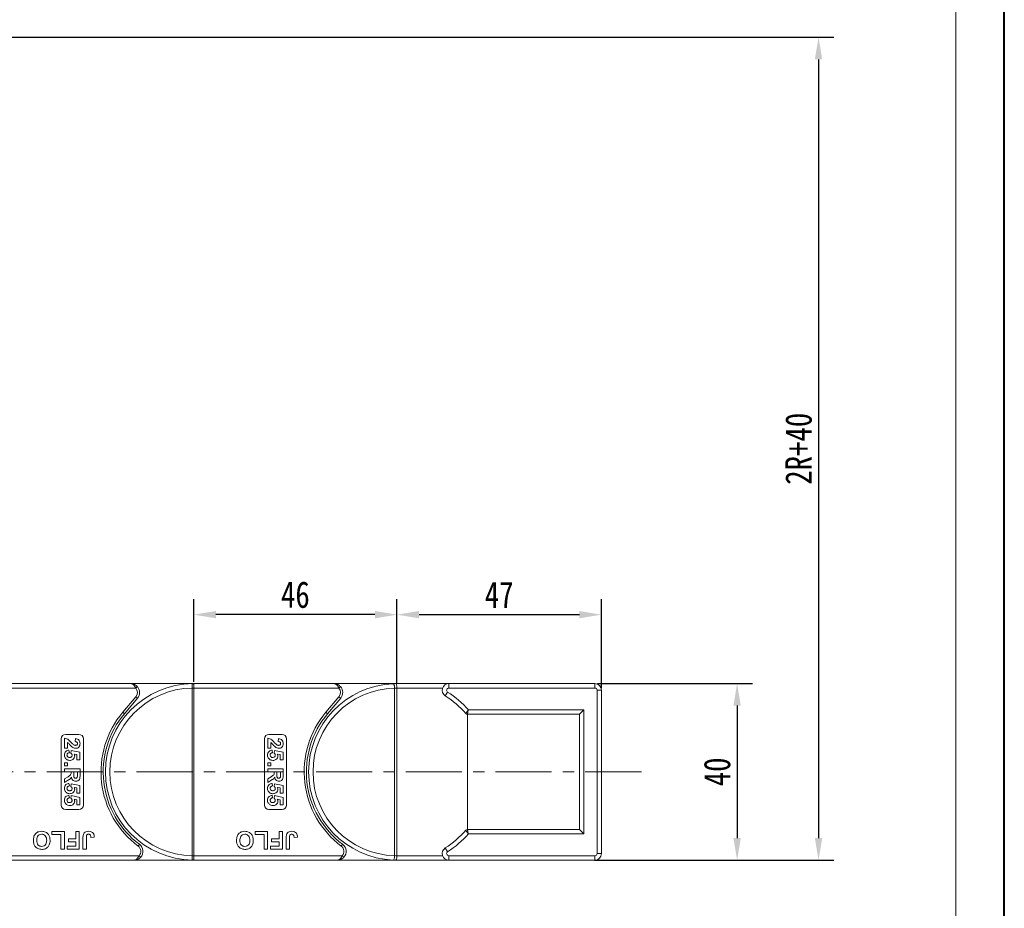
# Model space of a CAD drawing. Header units: millimetres. Extents: x 2471 to 3393, y -390 to 262.
# Tile 43 of 49: x 3170 to 3393, y -137 to 64. Entities that reach past the tile are written whole.
import ezdxf

# ---------------------------------------------------------------- set-up
doc = ezdxf.new("R2010")
doc.units = ezdxf.units.MM
doc.linetypes.add('CENTERX2', pattern=[20.32, 12.7, -2.54, 2.54, -2.54])
doc.styles.get("Standard").update_dxf_attribs({"font": '仿宋_GB2312.ttf', "width": 0.8})
doc.dimstyles.new('副本 ISO-25.1', dxfattribs={"dimtxt": 6, "dimasz": 5, "dimexe": 3.5, "dimexo": 0.625, "dimgap": 1.5, "dimtad": 1, "dimdsep": 46, "dimtxsty": 'Standard', "dimcen": 2.5, "dimadec": 0, "dimazin": 0, "dimtfac": 1, "dimtmove": 0, "dimatfit": 3, "dimfxl": 0, "dimarcsym": 0})

# ---------------------------------------------------------------- blocks, each defined once
blk = doc.blocks.new('*D651')
at = {"color": 0, "lineweight": -2}
for p, q in [((2985.97, 60.36), (3354.76, 60.36)), ((3351.26, 55.36), (3351.26, -121.02)), ((3300.55, -126.02), (3354.76, -126.02))]:
    blk.add_line(p, q, dxfattribs=at)
at = {"color": 0, "lineweight": 9}
for points in [[(3350.42, 55.36), (3352.09, 55.36), (3351.26, 60.36)], [(3350.42, -121.02), (3352.09, -121.02), (3351.26, -126.02)]]:
    blk.add_solid(points, dxfattribs=at)
at = {"layer": 'Defpoints', "color": 0, "lineweight": 9}
for p in [(2985.35, 60.36), (3299.92, -126.02), (3351.26, -126.02)]:
    blk.add_point(p, dxfattribs=at)
at = {"color": 0, "lineweight": 9, "insert": (3346.76, -32.83), "char_height": 6, "attachment_point": 5, "rotation": 90}
blk.add_mtext('2R+40', dxfattribs=at)
blk = doc.blocks.new('*D642')
at = {"color": 0, "lineweight": -2}
for p, q in [((3255.81, -85.95), (3255.81, -66.91)), ((3302.11, -87.08), (3302.11, -66.91)), ((3260.81, -70.41), (3297.11, -70.41))]:
    blk.add_line(p, q, dxfattribs=at)
at = {"color": 0, "lineweight": 9}
for points in [[(3260.81, -69.58), (3260.81, -71.24), (3255.81, -70.41)], [(3297.11, -69.58), (3297.11, -71.24), (3302.11, -70.41)]]:
    blk.add_solid(points, dxfattribs=at)
at = {"layer": 'Defpoints', "color": 0, "lineweight": 9}
for p in [(3302.11, -70.41), (3255.81, -86.58), (3302.11, -87.71)]:
    blk.add_point(p, dxfattribs=at)
at = {"color": 0, "lineweight": 9, "insert": (3278.96, -65.91), "char_height": 6, "attachment_point": 5}
blk.add_mtext('47', dxfattribs=at)
blk = doc.blocks.new('*D643')
at = {"color": 0, "lineweight": -2}
for p, q in [((3209.81, -85.6), (3209.81, -66.91)), ((3255.81, -85.33), (3255.81, -66.91)), ((3250.81, -70.41), (3214.81, -70.41))]:
    blk.add_line(p, q, dxfattribs=at)
at = {"color": 0, "lineweight": 9}
for points in [[(3214.81, -69.58), (3214.81, -71.24), (3209.81, -70.41)], [(3250.81, -69.58), (3250.81, -71.24), (3255.81, -70.41)]]:
    blk.add_solid(points, dxfattribs=at)
at = {"layer": 'Defpoints', "color": 0, "lineweight": 9}
for p in [(3209.81, -70.41), (3209.81, -86.23), (3255.81, -85.95)]:
    blk.add_point(p, dxfattribs=at)
at = {"color": 0, "lineweight": 9, "insert": (3232.81, -65.91), "char_height": 6, "attachment_point": 5}
blk.add_mtext('46', dxfattribs=at)
blk = doc.blocks.new('*D644')
at = {"color": 0, "lineweight": -2}
for p, q in [((3301.23, -86.02), (3336.32, -86.02)), ((3332.82, -91.02), (3332.82, -121.02)), ((3301.23, -126.02), (3336.32, -126.02))]:
    blk.add_line(p, q, dxfattribs=at)
at = {"color": 0, "lineweight": 9}
for points in [[(3331.99, -91.02), (3333.66, -91.02), (3332.82, -86.02)], [(3331.99, -121.02), (3333.66, -121.02), (3332.82, -126.02)]]:
    blk.add_solid(points, dxfattribs=at)
at = {"layer": 'Defpoints', "color": 0, "lineweight": 9}
for p in [(3300.61, -86.02), (3300.61, -126.02), (3332.82, -126.02)]:
    blk.add_point(p, dxfattribs=at)
at = {"color": 0, "lineweight": 9, "insert": (3328.32, -106.02), "char_height": 6, "attachment_point": 5, "rotation": 90}
blk.add_mtext('40', dxfattribs=at)

msp = doc.modelspace()

# ---------------------------------------------------------------- linework, layer by layer
at = {"color": 7, "lineweight": 40}
msp.add_line((3393.32, -389.69), (3393.32, 262.465), dxfattribs=at)
at = {"color": 7, "lineweight": 13}
msp.add_line((3382.341, -378.711), (3382.341, 251.486), dxfattribs=at)
at = {"color": 7, "linetype": 'Continuous', "lineweight": 15}
for p, q in [((3195.538, -86.023), (3163.806, -86.023)), ((3195.538, -86.023), (3209.806, -86.023)), ((3196.656, -87.023), (3197.029, -86.69)), ((3209.806, -86.143), (3209.806, -86.023)), ((3241.538, -86.023), (3209.806, -86.023)), ((3209.806, -87.023), (3209.806, -86.143)), ((3241.538, -86.023), (3255.806, -86.023)), ((3242.656, -87.023), (3243.029, -86.69)), ((3255.806, -86.023), (3267.559, -86.023)), ((3267.559, -86.023), (3267.559, -87.023)), ((3267.559, -86.023), (3300.608, -86.023)), ((3300.608, -86.023), (3300.608, -87.023)), ((3163.806, -87.023), (3196.656, -87.023)), ((3196.687, -88.987), (3193.719, -92.524)), ((3196.687, -88.987), (3197.07, -89.308)), ((3209.456, -87.021), (3209.456, -87.026)), ((3209.806, -87.026), (3209.456, -87.026)), ((3209.456, -87.026), (3209.456, -125.02)), ((3209.806, -87.026), (3209.806, -87.023)), ((3209.806, -87.023), (3242.656, -87.023)), ((3209.806, -125.02), (3209.806, -87.026)), ((3242.687, -88.987), (3239.719, -92.524)), ((3242.687, -88.987), (3243.07, -89.308)), ((3255.286, -87.05), (3255.286, -87.03)), ((3255.286, -124.996), (3255.286, -87.05)), ((3255.806, -87.023), (3255.806, -87.029)), ((3266.144, -87.023), (3255.806, -87.023)), ((3255.806, -125.016), (3255.806, -87.029)), ((3267.29, -87.945), (3266.754, -88.789)), ((3300.608, -87.023), (3267.559, -87.023)), ((3301.108, -124.523), (3301.108, -87.523)), ((3302.108, -87.523), (3301.108, -87.523)), ((3302.108, -87.523), (3302.108, -124.523)), ((3194.102, -92.846), (3197.07, -89.308)), ((3240.102, -92.846), (3243.07, -89.308)), ((3194.102, -92.846), (3193.719, -92.524)), ((3240.102, -92.846), (3239.719, -92.524)), ((3297.138, -92.981), (3271.748, -92.981)), ((3271.79, -92.981), (3271.79, -119.065)), ((3271.978, -91.981), (3298.138, -91.981)), ((3298.138, -91.981), (3297.138, -92.981)), ((3297.138, -119.065), (3297.138, -92.981)), ((3298.138, -91.981), (3298.138, -120.065)), ((3180.806, -97.523), (3183.806, -97.523)), ((3226.806, -97.523), (3229.806, -97.523)), ((3179.806, -113.523), (3179.806, -98.523)), ((3180.556, -100.683), (3180.556, -98.395)), ((3181.229, -99.383), (3181.229, -100.683)), ((3182.934, -99.158), (3183, -98.484)), ((3184.806, -98.523), (3184.806, -113.523)), ((3225.806, -113.523), (3225.806, -98.523)), ((3226.556, -100.683), (3226.556, -98.395)), ((3227.229, -99.383), (3227.229, -100.683)), ((3228.934, -99.158), (3229, -98.484)), ((3230.806, -98.523), (3230.806, -113.523)), ((3181.229, -100.683), (3180.556, -100.683)), ((3181.557, -101.087), (3181.633, -101.67)), ((3181.992, -101.764), (3182.074, -101.177)), ((3182.074, -101.177), (3184.011, -101.581)), ((3183.338, -102.12), (3182.713, -101.983)), ((3183.338, -103.286), (3183.338, -102.12)), ((3184.011, -101.581), (3184.011, -103.286)), ((3227.229, -100.683), (3226.556, -100.683)), ((3227.557, -101.087), (3227.633, -101.67)), ((3227.992, -101.764), (3228.074, -101.177)), ((3228.074, -101.177), (3230.011, -101.581)), ((3229.338, -102.12), (3228.713, -101.983)), ((3229.338, -103.286), (3229.338, -102.12)), ((3230.011, -101.581), (3230.011, -103.286)), ((3180.556, -103.959), (3181.229, -103.959)), ((3180.556, -104.632), (3180.556, -103.959)), ((3181.229, -104.632), (3180.556, -104.632)), ((3181.229, -103.959), (3181.229, -104.632)), ((3184.011, -103.286), (3183.338, -103.286)), ((3226.556, -103.959), (3227.229, -103.959)), ((3226.556, -104.632), (3226.556, -103.959)), ((3227.229, -104.632), (3226.556, -104.632)), ((3227.229, -103.959), (3227.229, -104.632)), ((3230.011, -103.286), (3229.338, -103.286)), ((3180.556, -105.305), (3184.056, -105.305)), ((3180.556, -105.978), (3180.556, -105.305)), ((3182.037, -105.978), (3180.556, -105.978)), ((3182.037, -106.129), (3182.037, -105.978)), ((3183.472, -105.978), (3182.62, -105.978)), ((3182.62, -105.978), (3182.62, -106.52)), ((3183.472, -106.55), (3183.472, -105.978)), ((3184.056, -105.305), (3184.056, -106.774)), ((3226.556, -105.305), (3230.056, -105.305)), ((3226.556, -105.978), (3226.556, -105.305)), ((3228.037, -105.978), (3226.556, -105.978)), ((3228.037, -106.129), (3228.037, -105.978)), ((3229.472, -105.978), (3228.62, -105.978)), ((3228.62, -105.978), (3228.62, -106.52)), ((3229.472, -106.55), (3229.472, -105.978)), ((3230.056, -105.305), (3230.056, -106.774)), ((3180.556, -107.614), (3181.35, -107.117)), ((3180.556, -108.401), (3180.556, -107.614)), ((3181.248, -107.977), (3180.556, -108.401)), ((3181.557, -108.625), (3181.633, -109.209)), ((3181.992, -109.303), (3182.074, -108.715)), ((3182.074, -108.715), (3184.011, -109.119)), ((3184.011, -109.119), (3184.011, -110.824)), ((3226.556, -107.614), (3227.35, -107.117)), ((3226.556, -108.401), (3226.556, -107.614)), ((3227.248, -107.977), (3226.556, -108.401)), ((3227.557, -108.625), (3227.633, -109.209)), ((3227.992, -109.303), (3228.074, -108.715)), ((3228.074, -108.715), (3230.011, -109.119)), ((3230.011, -109.119), (3230.011, -110.824)), ((3181.557, -111.318), (3181.633, -111.901)), ((3181.992, -111.995), (3182.074, -111.408)), ((3182.074, -111.408), (3184.011, -111.811)), ((3183.338, -109.659), (3182.713, -109.522)), ((3183.338, -110.824), (3183.338, -109.659)), ((3184.011, -110.824), (3183.338, -110.824)), ((3227.557, -111.318), (3227.633, -111.901)), ((3227.992, -111.995), (3228.074, -111.408)), ((3228.074, -111.408), (3230.011, -111.811)), ((3229.338, -109.659), (3228.713, -109.522)), ((3229.338, -110.824), (3229.338, -109.659)), ((3230.011, -110.824), (3229.338, -110.824)), ((3183.338, -112.351), (3182.713, -112.214)), ((3183.338, -113.516), (3183.338, -112.351)), ((3184.011, -113.516), (3183.338, -113.516)), ((3184.011, -111.811), (3184.011, -113.516)), ((3229.338, -112.351), (3228.713, -112.214)), ((3229.338, -113.516), (3229.338, -112.351)), ((3230.011, -113.516), (3229.338, -113.516)), ((3230.011, -111.811), (3230.011, -113.516)), ((3183.806, -114.523), (3180.806, -114.523)), ((3229.806, -114.523), (3226.806, -114.523)), ((3177.69, -120.19), (3177.69, -119.523)), ((3177.69, -119.523), (3180.511, -119.523)), ((3179.742, -120.19), (3177.69, -120.19)), ((3179.742, -123.523), (3179.742, -120.19)), ((3180.511, -119.523), (3180.511, -123.523)), ((3183.126, -121.215), (3183.126, -119.523)), ((3183.126, -119.523), (3183.896, -119.523)), ((3183.896, -119.523), (3183.896, -123.523)), ((3223.69, -120.19), (3223.69, -119.523)), ((3223.69, -119.523), (3226.511, -119.523)), ((3225.742, -120.19), (3223.69, -120.19)), ((3225.742, -123.523), (3225.742, -120.19)), ((3226.511, -119.523), (3226.511, -123.523)), ((3229.126, -121.215), (3229.126, -119.523)), ((3229.126, -119.523), (3229.896, -119.523)), ((3229.896, -119.523), (3229.896, -123.523)), ((3271.748, -119.065), (3297.138, -119.065)), ((3298.138, -120.065), (3271.978, -120.065)), ((3298.138, -120.065), (3297.138, -119.065)), ((3181.434, -121.882), (3181.434, -121.215)), ((3181.434, -121.215), (3183.126, -121.215)), ((3183.126, -121.882), (3181.434, -121.882)), ((3183.126, -122.856), (3183.126, -121.882)), ((3184.716, -123.523), (3184.716, -121.001)), ((3185.485, -120.934), (3185.485, -123.523)), ((3187.28, -120.805), (3186.511, -120.856)), ((3197.506, -122.423), (3197.206, -122.823)), ((3227.434, -121.882), (3227.434, -121.215)), ((3227.434, -121.215), (3229.126, -121.215)), ((3229.126, -121.882), (3227.434, -121.882)), ((3229.126, -122.856), (3229.126, -121.882)), ((3230.716, -123.523), (3230.716, -121.001)), ((3231.485, -120.934), (3231.485, -123.523)), ((3233.28, -120.805), (3232.511, -120.856)), ((3243.506, -122.423), (3243.206, -122.823)), ((3180.511, -123.523), (3179.742, -123.523)), ((3181.178, -123.523), (3181.178, -122.856)), ((3181.178, -122.856), (3183.126, -122.856)), ((3183.896, -123.523), (3181.178, -123.523)), ((3185.485, -123.523), (3184.716, -123.523)), ((3226.511, -123.523), (3225.742, -123.523)), ((3227.178, -123.523), (3227.178, -122.856)), ((3227.178, -122.856), (3229.126, -122.856)), ((3229.896, -123.523), (3227.178, -123.523)), ((3231.485, -123.523), (3230.716, -123.523)), ((3266.754, -123.257), (3267.29, -124.101)), ((3302.108, -124.523), (3301.108, -124.523)), ((3197.424, -125.023), (3163.806, -125.023)), ((3163.806, -126.023), (3196.306, -126.023)), ((3209.806, -126.023), (3196.306, -126.023)), ((3197.797, -125.356), (3197.424, -125.023)), ((3209.456, -125.02), (3209.456, -125.025)), ((3209.806, -125.02), (3209.456, -125.02)), ((3209.806, -125.023), (3209.806, -125.02)), ((3209.806, -125.023), (3209.806, -125.903)), ((3243.424, -125.023), (3209.806, -125.023)), ((3209.806, -125.903), (3209.806, -126.023)), ((3209.806, -126.023), (3242.306, -126.023)), ((3255.806, -126.023), (3242.306, -126.023)), ((3243.797, -125.356), (3243.424, -125.023)), ((3255.286, -125.016), (3255.286, -124.996)), ((3255.806, -125.016), (3255.806, -125.023)), ((3255.806, -125.023), (3266.144, -125.023)), ((3267.559, -126.023), (3255.806, -126.023)), ((3267.559, -125.023), (3267.559, -126.023)), ((3267.559, -125.023), (3300.608, -125.023)), ((3300.608, -126.023), (3267.559, -126.023)), ((3300.608, -125.023), (3300.608, -126.023))]:
    msp.add_line(p, q, dxfattribs=at)
at = {"color": 1, "linetype": 'CENTERX2', "lineweight": 13}
msp.add_line((2892.057, -106.023), (3312.904, -106.023), dxfattribs=at)
at = {"color": 7, "linetype": 'Continuous', "lineweight": 15}
for centre, radius, start, end in [((3209.806, -106.023), 20, 90.67353, 269.32647), ((3195.538, -88.023), 2, 320, 41.81031), ((3209.569, -86.319), 0.295, 36.74973, 89.7268), ((3255.806, -106.023), 20, 92.37563, 267.62437), ((3241.538, -88.023), 2, 320, 41.81031), ((3255.806, -106.023), 20, 91.36303, 92.37563), ((3267.559, -87.523), 1.5, 90, 237.57292), ((3300.608, -87.523), 1.5, 0, 90), ((3209.806, -106.023), 19, 91.05551, 268.94449), ((3195.538, -88.023), 1.5, 320, 41.81031), ((3209.543, -104.673), 17.652, 89.14787, 90.28404), ((3255.806, -106.023), 19, 91.56837, 268.43163), ((3241.538, -88.023), 1.5, 320, 41.81031), ((3256.306, -106.023), 19, 91.50796, 93.0762), ((3255.806, -106.023), 20.417, 40.34501, 57.57292), ((3267.559, -87.523), 0.5, 90, 237.57292), ((3255.806, -106.023), 21.417, 40.96672, 57.57292), ((3300.608, -87.523), 0.5, 0, 90), ((3209.806, -106.023), 21, 140, 233.1301), ((3209.806, -106.023), 20.5, 140, 233.1301), ((3255.806, -106.023), 21, 140, 233.1301), ((3255.806, -106.023), 20.5, 140, 233.1301), ((3271.748, -92.481), 0.5, 220.34501, 270), ((3180.806, -98.523), 1, 90, 180), ((3183.806, -98.523), 1, 0, 90), ((3226.806, -98.523), 1, 90, 180), ((3229.806, -98.523), 1, 0, 90), ((3180.806, -113.523), 1, 180, 270), ((3183.806, -113.523), 1, 270, 0), ((3226.806, -113.523), 1, 180, 270), ((3229.806, -113.523), 1, 270, 0), ((3255.806, -106.023), 20.417, 302.42708, 319.65499), ((3255.806, -106.023), 21.417, 302.42708, 319.03328), ((3271.748, -119.565), 0.5, 90, 139.65499), ((3196.306, -124.023), 2, 318.18969, 53.1301), ((3242.306, -124.023), 2, 318.18969, 53.1301), ((3196.306, -124.023), 1.5, 318.18969, 53.1301), ((3242.306, -124.023), 1.5, 318.18969, 53.1301), ((3267.559, -124.523), 1.5, 122.42708, 270), ((3267.559, -124.523), 0.5, 122.42708, 270), ((3300.608, -124.523), 0.5, 270, 0), ((3300.608, -124.523), 1.5, 270, 0), ((3209.544, -107.401), 17.624, 269.71473, 270.8527), ((3209.569, -125.726), 0.295, 270.2732, 323.25027), ((3255.806, -106.023), 20, 267.62437, 268.63697), ((3256.306, -106.023), 19, 266.9238, 268.49204)]:
    msp.add_arc(centre, radius, start, end, dxfattribs=at)
for points, knots in [([(3196.656, -87.023), (3196.628, -86.964), (3196.572, -86.844), (3196.466, -86.66), (3196.338, -86.477), (3196.221, -86.349), (3196.064, -86.206), (3195.91, -86.106), (3195.744, -86.049), (3195.665, -86.033), (3195.619, -86.027), (3195.593, -86.025), (3195.57, -86.024), (3195.556, -86.023), (3195.548, -86.023), (3195.542, -86.023), (3195.54, -86.023), (3195.538, -86.023)], [0, 0, 0, 0, 0.10102949, 0.20494614, 0.33716829, 0.47429709, 0.5161999, 0.74365074, 0.85308987, 0.91424801, 0.93216977, 0.96013693, 0.97654495, 0.98619361, 0.99469798, 0.99593178, 1, 1, 1, 1]), ([(3195.538, -86.023), (3195.541, -86.023), (3195.552, -86.023), (3195.59, -86.023), (3195.635, -86.025), (3195.893, -86.042), (3196.289, -86.138), (3196.743, -86.401), (3196.95, -86.61), (3197.029, -86.69)], [0, 0, 0, 0, 0.0050875, 0.0203691, 0.0708073, 0.0890863, 0.5003107, 0.809226, 1, 1, 1, 1]), ([(3209.571, -86.024), (3209.559, -86.026), (3209.523, -86.03), (3209.486, -86.08), (3209.461, -86.215), (3209.453, -86.445), (3209.454, -86.729), (3209.455, -86.93), (3209.456, -87.021)], [0, 0, 0, 0, 0.07361036, 0.22528134, 0.41271887, 0.61605406, 0.82678302, 1, 1, 1, 1]), ([(3209.806, -86.023), (3209.805, -86.023), (3209.736, -86.023), (3209.651, -86.023), (3209.583, -86.024), (3209.571, -86.024)], [0, 0, 0, 0, 0.0120871, 0.8246302, 1, 1, 1, 1]), ([(3242.656, -87.023), (3242.628, -86.964), (3242.572, -86.844), (3242.466, -86.66), (3242.338, -86.477), (3242.221, -86.349), (3242.064, -86.206), (3241.91, -86.106), (3241.744, -86.049), (3241.665, -86.033), (3241.619, -86.027), (3241.593, -86.025), (3241.57, -86.024), (3241.556, -86.023), (3241.548, -86.023), (3241.542, -86.023), (3241.54, -86.023), (3241.538, -86.023)], [0, 0, 0, 0, 0.10102949, 0.20494614, 0.33716829, 0.47429709, 0.5161999, 0.74365074, 0.85308987, 0.91424801, 0.93216977, 0.96013693, 0.97654495, 0.98619361, 0.99469798, 0.99593178, 1, 1, 1, 1]), ([(3241.538, -86.023), (3241.541, -86.023), (3241.552, -86.023), (3241.59, -86.023), (3241.635, -86.025), (3241.893, -86.042), (3242.289, -86.138), (3242.743, -86.401), (3242.95, -86.61), (3243.029, -86.69)], [0, 0, 0, 0, 0.0050875, 0.0203691, 0.0708073, 0.0890863, 0.5003107, 0.809226, 1, 1, 1, 1]), ([(3254.977, -86.04), (3254.978, -86.04), (3255, -86.039), (3255.054, -86.063), (3255.134, -86.184), (3255.208, -86.41), (3255.264, -86.701), (3255.278, -86.92), (3255.286, -87.03)], [0, 0, 0, 0, 0.00577993, 0.16377641, 0.37932458, 0.58836393, 0.79412218, 1, 1, 1, 1]), ([(3255.33, -86.029), (3255.479, -86.026), (3255.638, -86.023), (3255.797, -86.023), (3255.806, -86.023)], [0, 0, 0, 0, 0.9419804, 1, 1, 1, 1]), ([(3255.33, -86.029), (3255.361, -86.028), (3255.407, -86.027), (3255.465, -86.027), (3255.501, -86.028), (3255.531, -86.032), (3255.557, -86.039), (3255.612, -86.072), (3255.675, -86.173), (3255.745, -86.401), (3255.793, -86.694), (3255.801, -86.913), (3255.806, -87.023)], [0, 0, 0, 0, 0.0557326, 0.0841244, 0.1031533, 0.1220489, 0.1581087, 0.2060796, 0.4109421, 0.609388, 0.8046359, 1, 1, 1, 1]), ([(3271.367, -92.805), (3271.371, -92.8), (3271.379, -92.789), (3271.448, -92.697), (3271.572, -92.531), (3271.75, -92.291), (3271.901, -92.086), (3271.977, -91.983), (3271.978, -91.981)], [0, 0, 0, 0, 0.15281114, 0.34924266, 0.5197855, 0.75886407, 0.99567715, 1, 1, 1, 1]), ([(3271.978, -91.981), (3271.977, -91.983), (3271.949, -92.108), (3271.892, -92.357), (3271.825, -92.647), (3271.779, -92.85), (3271.753, -92.962), (3271.75, -92.975), (3271.748, -92.981)], [0, 0, 0, 0, 0.0043217, 0.2411236, 0.4802477, 0.6508111, 0.8472255, 1, 1, 1, 1]), ([(3180.556, -98.395), (3180.722, -98.428), (3181.055, -98.494), (3181.559, -98.842), (3181.86, -99.152), (3182.044, -99.341)], [0, 0, 0, 0, 0.2795508, 0.5593318, 1, 1, 1, 1]), ([(3182.226, -100.344), (3182.11, -100.237), (3181.92, -100.061), (3181.68, -99.792), (3181.478, -99.561), (3181.312, -99.442), (3181.229, -99.383)], [0, 0, 0, 0, 0.33998493, 0.56018587, 0.78037992, 1, 1, 1, 1]), ([(3182.044, -99.341), (3182.144, -99.447), (3182.322, -99.636), (3182.521, -99.803), (3182.609, -99.877)], [0, 0, 0, 0, 0.5602349, 1, 1, 1, 1]), ([(3182.609, -99.877), (3182.679, -99.918), (3182.805, -99.991), (3182.95, -100.004), (3183.013, -100.01)], [0, 0, 0, 0, 0.5601166, 1, 1, 1, 1]), ([(3183.472, -99.595), (3183.469, -99.546), (3183.463, -99.448), (3183.389, -99.317), (3183.217, -99.186), (3183.051, -99.169), (3182.934, -99.158)], [0, 0, 0, 0, 0.1872361, 0.3740839, 0.5606964, 1, 1, 1, 1]), ([(3183, -98.484), (3183.161, -98.508), (3183.481, -98.556), (3183.852, -98.845), (3184.031, -99.229), (3184.047, -99.482), (3184.056, -99.609)], [0, 0, 0, 0, 0.2807519, 0.5589701, 0.7792745, 1, 1, 1, 1]), ([(3183.013, -100.01), (3183.079, -100.006), (3183.211, -99.999), (3183.374, -99.901), (3183.462, -99.75), (3183.469, -99.647), (3183.472, -99.595)], [0, 0, 0, 0, 0.2806635, 0.5594614, 0.7793655, 1, 1, 1, 1]), ([(3184.056, -99.609), (3184.046, -99.761), (3184.026, -100.063), (3183.791, -100.429), (3183.46, -100.65), (3183.222, -100.672), (3183.104, -100.683)], [0, 0, 0, 0, 0.28056822, 0.55975014, 0.7797946, 1, 1, 1, 1]), ([(3226.556, -98.395), (3226.722, -98.428), (3227.055, -98.494), (3227.559, -98.842), (3227.86, -99.152), (3228.044, -99.341)], [0, 0, 0, 0, 0.2795508, 0.5593318, 1, 1, 1, 1]), ([(3228.226, -100.344), (3228.11, -100.237), (3227.92, -100.061), (3227.68, -99.792), (3227.478, -99.561), (3227.312, -99.442), (3227.229, -99.383)], [0, 0, 0, 0, 0.33998493, 0.56018587, 0.78037992, 1, 1, 1, 1]), ([(3228.044, -99.341), (3228.144, -99.447), (3228.322, -99.636), (3228.521, -99.803), (3228.609, -99.877)], [0, 0, 0, 0, 0.5602349, 1, 1, 1, 1]), ([(3228.609, -99.877), (3228.679, -99.918), (3228.805, -99.991), (3228.95, -100.004), (3229.013, -100.01)], [0, 0, 0, 0, 0.5601166, 1, 1, 1, 1]), ([(3229.472, -99.595), (3229.469, -99.546), (3229.463, -99.448), (3229.389, -99.317), (3229.217, -99.186), (3229.051, -99.169), (3228.934, -99.158)], [0, 0, 0, 0, 0.1872361, 0.3740839, 0.5606964, 1, 1, 1, 1]), ([(3229, -98.484), (3229.161, -98.508), (3229.481, -98.556), (3229.852, -98.845), (3230.031, -99.229), (3230.047, -99.482), (3230.056, -99.609)], [0, 0, 0, 0, 0.2807519, 0.5589701, 0.7792745, 1, 1, 1, 1]), ([(3229.013, -100.01), (3229.079, -100.006), (3229.211, -99.999), (3229.374, -99.901), (3229.462, -99.75), (3229.469, -99.647), (3229.472, -99.595)], [0, 0, 0, 0, 0.2806635, 0.5594614, 0.7793655, 1, 1, 1, 1]), ([(3230.056, -99.609), (3230.046, -99.761), (3230.026, -100.063), (3229.791, -100.429), (3229.46, -100.65), (3229.222, -100.672), (3229.104, -100.683)], [0, 0, 0, 0, 0.2805682, 0.5597501, 0.7797946, 1, 1, 1, 1]), ([(3180.511, -102.233), (3180.524, -102.071), (3180.552, -101.749), (3180.828, -101.375), (3181.184, -101.157), (3181.433, -101.11), (3181.557, -101.087)], [0, 0, 0, 0, 0.27994837, 0.55903053, 0.77933073, 1, 1, 1, 1]), ([(3180.961, -103.172), (3180.814, -103.025), (3180.551, -102.762), (3180.523, -102.395), (3180.511, -102.233)], [0, 0, 0, 0, 0.5583531, 1, 1, 1, 1]), ([(3181.633, -101.67), (3181.556, -101.685), (3181.402, -101.715), (3181.227, -101.851), (3181.113, -102.021), (3181.101, -102.143), (3181.094, -102.205)], [0, 0, 0, 0, 0.2802995, 0.5599611, 0.7800424, 1, 1, 1, 1]), ([(3181.094, -102.205), (3181.104, -102.29), (3181.124, -102.461), (3181.287, -102.653), (3181.494, -102.737), (3181.628, -102.744), (3181.695, -102.747)], [0, 0, 0, 0, 0.27957274, 0.55866387, 0.77892333, 1, 1, 1, 1]), ([(3181.695, -102.747), (3181.775, -102.743), (3181.934, -102.735), (3182.134, -102.621), (3182.246, -102.442), (3182.256, -102.317), (3182.261, -102.254)], [0, 0, 0, 0, 0.2808976, 0.5594604, 0.779497, 1, 1, 1, 1]), ([(3182.844, -102.415), (3182.823, -102.574), (3182.779, -102.891), (3182.456, -103.222), (3182.084, -103.397), (3181.835, -103.413), (3181.71, -103.42)], [0, 0, 0, 0, 0.2790069, 0.5586194, 0.7790735, 1, 1, 1, 1]), ([(3182.261, -102.254), (3182.256, -102.2), (3182.246, -102.092), (3182.157, -101.916), (3182.055, -101.822), (3181.992, -101.764)], [0, 0, 0, 0, 0.2799631, 0.5600652, 1, 1, 1, 1]), ([(3183.104, -100.683), (3182.924, -100.66), (3182.602, -100.619), (3182.341, -100.428), (3182.226, -100.344)], [0, 0, 0, 0, 0.558458, 1, 1, 1, 1]), ([(3182.713, -101.983), (3182.754, -102.059), (3182.827, -102.194), (3182.839, -102.348), (3182.844, -102.415)], [0, 0, 0, 0, 0.5598879, 1, 1, 1, 1]), ([(3226.511, -102.233), (3226.524, -102.071), (3226.552, -101.749), (3226.828, -101.375), (3227.184, -101.157), (3227.433, -101.11), (3227.557, -101.087)], [0, 0, 0, 0, 0.27994837, 0.55903053, 0.77933073, 1, 1, 1, 1]), ([(3226.961, -103.172), (3226.814, -103.025), (3226.551, -102.762), (3226.523, -102.395), (3226.511, -102.233)], [0, 0, 0, 0, 0.5583531, 1, 1, 1, 1]), ([(3227.633, -101.67), (3227.556, -101.685), (3227.402, -101.715), (3227.227, -101.851), (3227.113, -102.021), (3227.101, -102.143), (3227.094, -102.205)], [0, 0, 0, 0, 0.2802995, 0.5599611, 0.7800424, 1, 1, 1, 1]), ([(3227.094, -102.205), (3227.104, -102.29), (3227.124, -102.461), (3227.287, -102.653), (3227.494, -102.737), (3227.628, -102.744), (3227.695, -102.747)], [0, 0, 0, 0, 0.27957274, 0.55866387, 0.77892333, 1, 1, 1, 1]), ([(3227.695, -102.747), (3227.775, -102.743), (3227.934, -102.735), (3228.134, -102.621), (3228.246, -102.442), (3228.256, -102.317), (3228.261, -102.254)], [0, 0, 0, 0, 0.2808976, 0.5594604, 0.779497, 1, 1, 1, 1]), ([(3228.844, -102.415), (3228.823, -102.574), (3228.779, -102.891), (3228.456, -103.222), (3228.084, -103.397), (3227.835, -103.413), (3227.71, -103.42)], [0, 0, 0, 0, 0.2790069, 0.5586194, 0.7790735, 1, 1, 1, 1]), ([(3228.261, -102.254), (3228.256, -102.2), (3228.246, -102.092), (3228.157, -101.916), (3228.055, -101.822), (3227.992, -101.764)], [0, 0, 0, 0, 0.2799631, 0.5600652, 1, 1, 1, 1]), ([(3229.104, -100.683), (3228.924, -100.66), (3228.602, -100.619), (3228.341, -100.428), (3228.226, -100.344)], [0, 0, 0, 0, 0.558458, 1, 1, 1, 1]), ([(3228.713, -101.983), (3228.754, -102.059), (3228.827, -102.194), (3228.839, -102.348), (3228.844, -102.415)], [0, 0, 0, 0, 0.5598879, 1, 1, 1, 1]), ([(3181.71, -103.42), (3181.558, -103.407), (3181.288, -103.384), (3181.061, -103.237), (3180.961, -103.172)], [0, 0, 0, 0, 0.5595341, 1, 1, 1, 1]), ([(3227.71, -103.42), (3227.558, -103.407), (3227.288, -103.384), (3227.061, -103.237), (3226.961, -103.172)], [0, 0, 0, 0, 0.5595341, 1, 1, 1, 1]), ([(3181.35, -107.117), (3181.563, -106.991), (3181.858, -106.815), (3182.04, -106.412), (3182.038, -106.224), (3182.037, -106.129)], [0, 0, 0, 0, 0.5610215, 0.7792953, 1, 1, 1, 1]), ([(3182.62, -106.52), (3182.613, -106.718), (3182.605, -106.966), (3182.682, -107.255), (3182.774, -107.374), (3182.907, -107.448), (3183.006, -107.455), (3183.055, -107.459)], [0, 0, 0, 0, 0.5009624, 0.6257853, 0.7504363, 0.8750317, 1, 1, 1, 1]), ([(3184.056, -106.774), (3184.053, -106.933), (3184.048, -107.25), (3183.964, -107.655), (3183.755, -107.902), (3183.488, -108.084), (3183.247, -108.113), (3183.086, -108.132)], [0, 0, 0, 0, 0.2511432, 0.5005272, 0.6257353, 0.7510496, 1, 1, 1, 1]), ([(3183.461, -107.085), (3183.466, -106.985), (3183.473, -106.807), (3183.473, -106.629), (3183.472, -106.55)], [0, 0, 0, 0, 0.5599213, 1, 1, 1, 1]), ([(3227.35, -107.117), (3227.563, -106.991), (3227.858, -106.815), (3228.04, -106.412), (3228.038, -106.224), (3228.037, -106.129)], [0, 0, 0, 0, 0.5610215, 0.7792953, 1, 1, 1, 1]), ([(3228.62, -106.52), (3228.613, -106.718), (3228.605, -106.966), (3228.682, -107.255), (3228.774, -107.374), (3228.907, -107.448), (3229.006, -107.455), (3229.055, -107.459)], [0, 0, 0, 0, 0.5009624, 0.6257853, 0.7504363, 0.8750317, 1, 1, 1, 1]), ([(3230.056, -106.774), (3230.053, -106.933), (3230.048, -107.25), (3229.964, -107.655), (3229.755, -107.902), (3229.488, -108.084), (3229.247, -108.113), (3229.086, -108.132)], [0, 0, 0, 0, 0.2511432, 0.5005272, 0.6257353, 0.7510496, 1, 1, 1, 1]), ([(3229.461, -107.085), (3229.466, -106.985), (3229.473, -106.807), (3229.473, -106.629), (3229.472, -106.55)], [0, 0, 0, 0, 0.5599213, 1, 1, 1, 1]), ([(3180.511, -109.771), (3180.524, -109.61), (3180.552, -109.288), (3180.828, -108.914), (3181.184, -108.695), (3181.433, -108.649), (3181.557, -108.625)], [0, 0, 0, 0, 0.2799484, 0.5590305, 0.7793307, 1, 1, 1, 1]), ([(3181.633, -109.209), (3181.556, -109.224), (3181.402, -109.254), (3181.227, -109.389), (3181.113, -109.559), (3181.101, -109.682), (3181.094, -109.743)], [0, 0, 0, 0, 0.2802995, 0.5599611, 0.7800424, 1, 1, 1, 1]), ([(3182.123, -107.254), (3182.048, -107.361), (3181.923, -107.537), (3181.681, -107.716), (3181.468, -107.852), (3181.322, -107.935), (3181.248, -107.977)], [0, 0, 0, 0, 0.3395791, 0.5595909, 0.7797866, 1, 1, 1, 1]), ([(3183.086, -108.132), (3182.951, -108.12), (3182.681, -108.097), (3182.362, -107.87), (3182.186, -107.566), (3182.144, -107.358), (3182.123, -107.254)], [0, 0, 0, 0, 0.2799536, 0.5589329, 0.7791735, 1, 1, 1, 1]), ([(3183.055, -107.459), (3183.112, -107.454), (3183.226, -107.445), (3183.4, -107.317), (3183.438, -107.173), (3183.461, -107.085)], [0, 0, 0, 0, 0.2811289, 0.561183, 1, 1, 1, 1]), ([(3226.511, -109.771), (3226.524, -109.61), (3226.552, -109.288), (3226.828, -108.914), (3227.184, -108.695), (3227.433, -108.649), (3227.557, -108.625)], [0, 0, 0, 0, 0.2799484, 0.5590305, 0.7793307, 1, 1, 1, 1]), ([(3227.633, -109.209), (3227.556, -109.224), (3227.402, -109.254), (3227.227, -109.389), (3227.113, -109.559), (3227.101, -109.682), (3227.094, -109.743)], [0, 0, 0, 0, 0.2802995, 0.5599611, 0.7800424, 1, 1, 1, 1]), ([(3228.123, -107.254), (3228.048, -107.361), (3227.923, -107.537), (3227.681, -107.716), (3227.468, -107.852), (3227.322, -107.935), (3227.248, -107.977)], [0, 0, 0, 0, 0.3395791, 0.5595909, 0.7797866, 1, 1, 1, 1]), ([(3229.086, -108.132), (3228.951, -108.12), (3228.681, -108.097), (3228.362, -107.87), (3228.186, -107.566), (3228.144, -107.358), (3228.123, -107.254)], [0, 0, 0, 0, 0.2799536, 0.5589329, 0.7791735, 1, 1, 1, 1]), ([(3229.055, -107.459), (3229.112, -107.454), (3229.226, -107.445), (3229.4, -107.317), (3229.438, -107.173), (3229.461, -107.085)], [0, 0, 0, 0, 0.2811289, 0.561183, 1, 1, 1, 1]), ([(3180.961, -110.711), (3180.814, -110.564), (3180.551, -110.301), (3180.523, -109.933), (3180.511, -109.771)], [0, 0, 0, 0, 0.5583531, 1, 1, 1, 1]), ([(3180.511, -112.463), (3180.524, -112.302), (3180.552, -111.98), (3180.828, -111.606), (3181.184, -111.387), (3181.433, -111.341), (3181.557, -111.318)], [0, 0, 0, 0, 0.2799484, 0.5590305, 0.7793307, 1, 1, 1, 1]), ([(3181.71, -110.959), (3181.558, -110.946), (3181.288, -110.923), (3181.061, -110.775), (3180.961, -110.711)], [0, 0, 0, 0, 0.5595341, 1, 1, 1, 1]), ([(3181.094, -109.743), (3181.104, -109.829), (3181.124, -110), (3181.287, -110.192), (3181.494, -110.276), (3181.628, -110.282), (3181.695, -110.286)], [0, 0, 0, 0, 0.2795727, 0.5586639, 0.7789233, 1, 1, 1, 1]), ([(3181.695, -110.286), (3181.775, -110.282), (3181.934, -110.274), (3182.134, -110.159), (3182.246, -109.981), (3182.256, -109.856), (3182.261, -109.793)], [0, 0, 0, 0, 0.28089762, 0.55946036, 0.77949703, 1, 1, 1, 1]), ([(3182.844, -109.953), (3182.823, -110.112), (3182.779, -110.43), (3182.456, -110.761), (3182.084, -110.936), (3181.835, -110.951), (3181.71, -110.959)], [0, 0, 0, 0, 0.2790069, 0.5586194, 0.7790735, 1, 1, 1, 1]), ([(3182.261, -109.793), (3182.256, -109.739), (3182.246, -109.631), (3182.157, -109.455), (3182.055, -109.36), (3181.992, -109.303)], [0, 0, 0, 0, 0.2799631, 0.5600652, 1, 1, 1, 1]), ([(3182.713, -109.522), (3182.754, -109.597), (3182.827, -109.733), (3182.839, -109.886), (3182.844, -109.953)], [0, 0, 0, 0, 0.5598879, 1, 1, 1, 1]), ([(3226.961, -110.711), (3226.814, -110.564), (3226.551, -110.301), (3226.523, -109.933), (3226.511, -109.771)], [0, 0, 0, 0, 0.5583531, 1, 1, 1, 1]), ([(3226.511, -112.463), (3226.524, -112.302), (3226.552, -111.98), (3226.828, -111.606), (3227.184, -111.387), (3227.433, -111.341), (3227.557, -111.318)], [0, 0, 0, 0, 0.2799484, 0.5590305, 0.7793307, 1, 1, 1, 1]), ([(3227.71, -110.959), (3227.558, -110.946), (3227.288, -110.923), (3227.061, -110.775), (3226.961, -110.711)], [0, 0, 0, 0, 0.5595341, 1, 1, 1, 1]), ([(3227.094, -109.743), (3227.104, -109.829), (3227.124, -110), (3227.287, -110.192), (3227.494, -110.276), (3227.628, -110.282), (3227.695, -110.286)], [0, 0, 0, 0, 0.2795727, 0.5586639, 0.7789233, 1, 1, 1, 1]), ([(3227.695, -110.286), (3227.775, -110.282), (3227.934, -110.274), (3228.134, -110.159), (3228.246, -109.981), (3228.256, -109.856), (3228.261, -109.793)], [0, 0, 0, 0, 0.28089762, 0.55946036, 0.77949703, 1, 1, 1, 1]), ([(3228.844, -109.953), (3228.823, -110.112), (3228.779, -110.43), (3228.456, -110.761), (3228.084, -110.936), (3227.835, -110.951), (3227.71, -110.959)], [0, 0, 0, 0, 0.2790069, 0.5586194, 0.7790735, 1, 1, 1, 1]), ([(3228.261, -109.793), (3228.256, -109.739), (3228.246, -109.631), (3228.157, -109.455), (3228.055, -109.36), (3227.992, -109.303)], [0, 0, 0, 0, 0.2799631, 0.5600652, 1, 1, 1, 1]), ([(3228.713, -109.522), (3228.754, -109.597), (3228.827, -109.733), (3228.839, -109.886), (3228.844, -109.953)], [0, 0, 0, 0, 0.5598879, 1, 1, 1, 1]), ([(3180.961, -113.403), (3180.814, -113.256), (3180.551, -112.993), (3180.523, -112.626), (3180.511, -112.463)], [0, 0, 0, 0, 0.55835314, 1, 1, 1, 1]), ([(3181.71, -113.651), (3181.558, -113.638), (3181.288, -113.615), (3181.061, -113.468), (3180.961, -113.403)], [0, 0, 0, 0, 0.5595341, 1, 1, 1, 1]), ([(3181.633, -111.901), (3181.556, -111.916), (3181.402, -111.946), (3181.227, -112.082), (3181.113, -112.252), (3181.101, -112.374), (3181.094, -112.435)], [0, 0, 0, 0, 0.2802995, 0.5599611, 0.7800424, 1, 1, 1, 1]), ([(3181.094, -112.435), (3181.104, -112.521), (3181.124, -112.692), (3181.287, -112.884), (3181.494, -112.968), (3181.628, -112.975), (3181.695, -112.978)], [0, 0, 0, 0, 0.2795727, 0.5586639, 0.7789233, 1, 1, 1, 1]), ([(3181.695, -112.978), (3181.775, -112.974), (3181.934, -112.966), (3182.134, -112.851), (3182.246, -112.673), (3182.256, -112.548), (3182.261, -112.485)], [0, 0, 0, 0, 0.2808976, 0.5594604, 0.779497, 1, 1, 1, 1]), ([(3182.844, -112.646), (3182.823, -112.804), (3182.779, -113.122), (3182.456, -113.453), (3182.084, -113.628), (3181.835, -113.643), (3181.71, -113.651)], [0, 0, 0, 0, 0.2790069, 0.5586194, 0.7790735, 1, 1, 1, 1]), ([(3182.261, -112.485), (3182.256, -112.431), (3182.246, -112.323), (3182.157, -112.147), (3182.055, -112.053), (3181.992, -111.995)], [0, 0, 0, 0, 0.2799631, 0.5600652, 1, 1, 1, 1]), ([(3182.713, -112.214), (3182.754, -112.29), (3182.827, -112.425), (3182.839, -112.578), (3182.844, -112.646)], [0, 0, 0, 0, 0.5598879, 1, 1, 1, 1]), ([(3226.961, -113.403), (3226.814, -113.256), (3226.551, -112.993), (3226.523, -112.626), (3226.511, -112.463)], [0, 0, 0, 0, 0.55835314, 1, 1, 1, 1]), ([(3227.71, -113.651), (3227.558, -113.638), (3227.288, -113.615), (3227.061, -113.468), (3226.961, -113.403)], [0, 0, 0, 0, 0.5595341, 1, 1, 1, 1]), ([(3227.633, -111.901), (3227.556, -111.916), (3227.402, -111.946), (3227.227, -112.082), (3227.113, -112.252), (3227.101, -112.374), (3227.094, -112.435)], [0, 0, 0, 0, 0.2802995, 0.5599611, 0.7800424, 1, 1, 1, 1]), ([(3227.094, -112.435), (3227.104, -112.521), (3227.124, -112.692), (3227.287, -112.884), (3227.494, -112.968), (3227.628, -112.975), (3227.695, -112.978)], [0, 0, 0, 0, 0.2795727, 0.5586639, 0.7789233, 1, 1, 1, 1]), ([(3227.695, -112.978), (3227.775, -112.974), (3227.934, -112.966), (3228.134, -112.851), (3228.246, -112.673), (3228.256, -112.548), (3228.261, -112.485)], [0, 0, 0, 0, 0.2808976, 0.5594604, 0.779497, 1, 1, 1, 1]), ([(3228.844, -112.646), (3228.823, -112.804), (3228.779, -113.122), (3228.456, -113.453), (3228.084, -113.628), (3227.835, -113.643), (3227.71, -113.651)], [0, 0, 0, 0, 0.2790069, 0.5586194, 0.7790735, 1, 1, 1, 1]), ([(3228.261, -112.485), (3228.256, -112.431), (3228.246, -112.323), (3228.157, -112.147), (3228.055, -112.053), (3227.992, -111.995)], [0, 0, 0, 0, 0.2799631, 0.5600652, 1, 1, 1, 1]), ([(3228.713, -112.214), (3228.754, -112.29), (3228.827, -112.425), (3228.839, -112.578), (3228.844, -112.646)], [0, 0, 0, 0, 0.5598879, 1, 1, 1, 1]), ([(3173.485, -121.517), (3173.505, -121.222), (3173.544, -120.632), (3174.01, -119.915), (3174.681, -119.522), (3175.145, -119.488), (3175.377, -119.472)], [0, 0, 0, 0, 0.280551, 0.5594882, 0.779434, 1, 1, 1, 1]), ([(3175.379, -120.138), (3175.189, -120.163), (3174.808, -120.212), (3174.31, -120.741), (3174.276, -121.234), (3174.255, -121.537)], [0, 0, 0, 0, 0.2799912, 0.5597684, 1, 1, 1, 1]), ([(3175.377, -119.472), (3175.673, -119.498), (3176.263, -119.552), (3176.926, -120.105), (3177.242, -120.805), (3177.267, -121.268), (3177.28, -121.499)], [0, 0, 0, 0, 0.2799425, 0.558704, 0.7790449, 1, 1, 1, 1]), ([(3176.511, -121.525), (3176.502, -121.336), (3176.483, -120.959), (3176.233, -120.477), (3175.825, -120.183), (3175.527, -120.153), (3175.379, -120.138)], [0, 0, 0, 0, 0.2810208, 0.5601162, 0.7799393, 1, 1, 1, 1]), ([(3184.716, -121.001), (3184.717, -120.857), (3184.719, -120.6), (3184.777, -120.351), (3184.803, -120.241)], [0, 0, 0, 0, 0.56029435, 1, 1, 1, 1]), ([(3184.803, -120.241), (3184.866, -120.108), (3184.992, -119.842), (3185.433, -119.52), (3185.813, -119.49), (3186.045, -119.472)], [0, 0, 0, 0, 0.2801216, 0.5603549, 1, 1, 1, 1]), ([(3185.995, -120.138), (3185.902, -120.144), (3185.763, -120.154), (3185.609, -120.265), (3185.483, -120.514), (3185.484, -120.747), (3185.485, -120.934)], [0, 0, 0, 0, 0.2493961, 0.3744258, 0.4994543, 1, 1, 1, 1]), ([(3186.407, -120.359), (3186.38, -120.322), (3186.326, -120.247), (3186.185, -120.156), (3186.067, -120.145), (3185.995, -120.138)], [0, 0, 0, 0, 0.2806722, 0.5608436, 1, 1, 1, 1]), ([(3186.045, -119.472), (3186.24, -119.486), (3186.628, -119.515), (3187.073, -119.877), (3187.257, -120.349), (3187.272, -120.653), (3187.28, -120.805)], [0, 0, 0, 0, 0.2802457, 0.5584161, 0.7788266, 1, 1, 1, 1]), ([(3186.511, -120.856), (3186.507, -120.76), (3186.499, -120.588), (3186.435, -120.429), (3186.407, -120.359)], [0, 0, 0, 0, 0.561018, 1, 1, 1, 1]), ([(3219.485, -121.517), (3219.505, -121.222), (3219.544, -120.632), (3220.01, -119.915), (3220.681, -119.522), (3221.145, -119.488), (3221.377, -119.472)], [0, 0, 0, 0, 0.280551, 0.5594882, 0.779434, 1, 1, 1, 1]), ([(3221.379, -120.138), (3221.189, -120.163), (3220.808, -120.212), (3220.31, -120.741), (3220.276, -121.234), (3220.255, -121.537)], [0, 0, 0, 0, 0.2799912, 0.5597684, 1, 1, 1, 1]), ([(3221.377, -119.472), (3221.673, -119.498), (3222.263, -119.552), (3222.926, -120.105), (3223.242, -120.805), (3223.267, -121.268), (3223.28, -121.499)], [0, 0, 0, 0, 0.2799425, 0.558704, 0.7790449, 1, 1, 1, 1]), ([(3222.511, -121.525), (3222.502, -121.336), (3222.483, -120.959), (3222.233, -120.477), (3221.825, -120.183), (3221.527, -120.153), (3221.379, -120.138)], [0, 0, 0, 0, 0.2810208, 0.5601162, 0.7799393, 1, 1, 1, 1]), ([(3230.716, -121.001), (3230.717, -120.857), (3230.719, -120.6), (3230.777, -120.351), (3230.803, -120.241)], [0, 0, 0, 0, 0.56029435, 1, 1, 1, 1]), ([(3230.803, -120.241), (3230.866, -120.108), (3230.992, -119.842), (3231.433, -119.52), (3231.813, -119.49), (3232.045, -119.472)], [0, 0, 0, 0, 0.2801216, 0.5603549, 1, 1, 1, 1]), ([(3231.995, -120.138), (3231.902, -120.144), (3231.763, -120.154), (3231.609, -120.265), (3231.483, -120.514), (3231.484, -120.747), (3231.485, -120.934)], [0, 0, 0, 0, 0.2493961, 0.3744258, 0.4994543, 1, 1, 1, 1]), ([(3232.407, -120.359), (3232.38, -120.322), (3232.326, -120.247), (3232.185, -120.156), (3232.067, -120.145), (3231.995, -120.138)], [0, 0, 0, 0, 0.2806722, 0.5608436, 1, 1, 1, 1]), ([(3232.045, -119.472), (3232.24, -119.486), (3232.628, -119.515), (3233.073, -119.877), (3233.257, -120.349), (3233.272, -120.653), (3233.28, -120.805)], [0, 0, 0, 0, 0.2802457, 0.5584161, 0.7788266, 1, 1, 1, 1]), ([(3232.511, -120.856), (3232.507, -120.76), (3232.499, -120.588), (3232.435, -120.429), (3232.407, -120.359)], [0, 0, 0, 0, 0.561018, 1, 1, 1, 1]), ([(3271.978, -120.065), (3271.977, -120.063), (3271.901, -119.96), (3271.75, -119.754), (3271.572, -119.515), (3271.448, -119.349), (3271.379, -119.257), (3271.371, -119.246), (3271.367, -119.241)], [0, 0, 0, 0, 0.00432285, 0.24113593, 0.4802145, 0.65075734, 0.84718886, 1, 1, 1, 1]), ([(3271.748, -119.065), (3271.75, -119.07), (3271.753, -119.084), (3271.779, -119.196), (3271.825, -119.398), (3271.892, -119.689), (3271.949, -119.938), (3271.977, -120.062), (3271.978, -120.065)], [0, 0, 0, 0, 0.15277449, 0.3491889, 0.51975227, 0.75887644, 0.99567832, 1, 1, 1, 1]), ([(3175.388, -123.574), (3175.09, -123.546), (3174.495, -123.489), (3173.833, -122.924), (3173.523, -122.216), (3173.498, -121.75), (3173.485, -121.517)], [0, 0, 0, 0, 0.2798307, 0.5586691, 0.7790056, 1, 1, 1, 1]), ([(3174.255, -121.537), (3174.263, -121.725), (3174.279, -122.1), (3174.521, -122.586), (3174.934, -122.87), (3175.23, -122.895), (3175.379, -122.908)], [0, 0, 0, 0, 0.2810873, 0.5600131, 0.7796914, 1, 1, 1, 1]), ([(3175.379, -122.908), (3175.569, -122.886), (3175.949, -122.842), (3176.457, -122.322), (3176.49, -121.828), (3176.511, -121.525)], [0, 0, 0, 0, 0.2802778, 0.5598769, 1, 1, 1, 1]), ([(3177.101, -122.516), (3176.983, -122.729), (3176.772, -123.109), (3176.397, -123.323), (3176.231, -123.417)], [0, 0, 0, 0, 0.5599557, 1, 1, 1, 1]), ([(3177.28, -121.499), (3177.275, -121.694), (3177.265, -122.042), (3177.151, -122.371), (3177.101, -122.516)], [0, 0, 0, 0, 0.5601708, 1, 1, 1, 1]), ([(3221.388, -123.574), (3221.09, -123.546), (3220.495, -123.489), (3219.833, -122.924), (3219.523, -122.216), (3219.498, -121.75), (3219.485, -121.517)], [0, 0, 0, 0, 0.2798307, 0.5586691, 0.7790056, 1, 1, 1, 1]), ([(3220.255, -121.537), (3220.263, -121.725), (3220.279, -122.1), (3220.521, -122.586), (3220.934, -122.87), (3221.23, -122.895), (3221.379, -122.908)], [0, 0, 0, 0, 0.2810873, 0.5600131, 0.7796914, 1, 1, 1, 1]), ([(3221.379, -122.908), (3221.569, -122.886), (3221.949, -122.842), (3222.457, -122.322), (3222.49, -121.828), (3222.511, -121.525)], [0, 0, 0, 0, 0.2802778, 0.5598769, 1, 1, 1, 1]), ([(3223.101, -122.516), (3222.983, -122.729), (3222.772, -123.109), (3222.397, -123.323), (3222.231, -123.417)], [0, 0, 0, 0, 0.5599557, 1, 1, 1, 1]), ([(3223.28, -121.499), (3223.275, -121.694), (3223.265, -122.042), (3223.151, -122.371), (3223.101, -122.516)], [0, 0, 0, 0, 0.5601708, 1, 1, 1, 1]), ([(3176.231, -123.417), (3176.078, -123.469), (3175.804, -123.562), (3175.515, -123.57), (3175.388, -123.574)], [0, 0, 0, 0, 0.5595644, 1, 1, 1, 1]), ([(3222.231, -123.417), (3222.078, -123.469), (3221.804, -123.562), (3221.515, -123.57), (3221.388, -123.574)], [0, 0, 0, 0, 0.5595644, 1, 1, 1, 1]), ([(3196.306, -126.023), (3196.308, -126.023), (3196.31, -126.023), (3196.316, -126.023), (3196.324, -126.023), (3196.338, -126.022), (3196.361, -126.021), (3196.387, -126.019), (3196.432, -126.013), (3196.512, -125.997), (3196.678, -125.94), (3196.832, -125.84), (3197.04, -125.651), (3197.231, -125.416), (3197.366, -125.141), (3197.424, -125.023)], [0, 0, 0, 0, 0.00407592, 0.00531205, 0.01383251, 0.02349942, 0.03993848, 0.06795855, 0.08591422, 0.14718806, 0.25683422, 0.48471536, 0.52669744, 0.79537109, 1, 1, 1, 1]), ([(3196.306, -126.023), (3196.309, -126.023), (3196.32, -126.023), (3196.358, -126.022), (3196.403, -126.021), (3196.661, -126.004), (3197.057, -125.908), (3197.511, -125.645), (3197.718, -125.436), (3197.797, -125.356)], [0, 0, 0, 0, 0.00508751, 0.02036912, 0.07080725, 0.08908627, 0.50031067, 0.809226, 1, 1, 1, 1]), ([(3209.456, -125.025), (3209.456, -125.037), (3209.455, -125.161), (3209.453, -125.397), (3209.454, -125.689), (3209.469, -125.902), (3209.502, -126.007), (3209.551, -126.018), (3209.571, -126.022)], [0, 0, 0, 0, 0.0234843, 0.2373073, 0.4510924, 0.6637685, 0.8705553, 1, 1, 1, 1]), ([(3209.571, -126.022), (3209.583, -126.022), (3209.651, -126.022), (3209.736, -126.023), (3209.805, -126.023), (3209.806, -126.023)], [0, 0, 0, 0, 0.1753698, 0.9879129, 1, 1, 1, 1]), ([(3242.306, -126.023), (3242.308, -126.023), (3242.31, -126.023), (3242.316, -126.023), (3242.324, -126.023), (3242.338, -126.022), (3242.361, -126.021), (3242.387, -126.019), (3242.432, -126.013), (3242.512, -125.997), (3242.678, -125.94), (3242.832, -125.84), (3243.04, -125.651), (3243.231, -125.416), (3243.366, -125.141), (3243.424, -125.023)], [0, 0, 0, 0, 0.00407592, 0.00531205, 0.01383251, 0.02349942, 0.03993848, 0.06795855, 0.08591422, 0.14718806, 0.25683422, 0.48471536, 0.52669744, 0.79537109, 1, 1, 1, 1]), ([(3242.306, -126.023), (3242.309, -126.023), (3242.32, -126.023), (3242.358, -126.022), (3242.403, -126.021), (3242.661, -126.004), (3243.057, -125.908), (3243.511, -125.645), (3243.718, -125.436), (3243.797, -125.356)], [0, 0, 0, 0, 0.00508751, 0.02036912, 0.07080725, 0.08908627, 0.50031067, 0.809226, 1, 1, 1, 1]), ([(3254.977, -126.006), (3254.978, -126.006), (3255, -126.006), (3255.054, -125.983), (3255.134, -125.861), (3255.208, -125.636), (3255.264, -125.345), (3255.278, -125.125), (3255.286, -125.016)], [0, 0, 0, 0, 0.0057799, 0.1637764, 0.3793246, 0.5883639, 0.7941222, 1, 1, 1, 1]), ([(3255.33, -126.017), (3255.356, -126.018), (3255.398, -126.019), (3255.452, -126.019), (3255.489, -126.018), (3255.52, -126.016), (3255.567, -126.006), (3255.621, -125.962), (3255.697, -125.822), (3255.762, -125.562), (3255.798, -125.278), (3255.804, -125.094), (3255.806, -125.023)], [0, 0, 0, 0, 0.0479201, 0.0766572, 0.0956373, 0.1147646, 0.1424223, 0.2522179, 0.4613603, 0.6703329, 0.8736718, 1, 1, 1, 1]), ([(3255.806, -126.023), (3255.797, -126.023), (3255.638, -126.023), (3255.479, -126.02), (3255.33, -126.017)], [0, 0, 0, 0, 0.0580196, 1, 1, 1, 1])]:
    msp.add_open_spline(points, degree=3, knots=knots, dxfattribs=at)

# ---------------------------------------------------------------- dimensions: what is measured, and where the dimension line sits
at = {"color": 5, "lineweight": 9}
dim = msp.add_linear_dim(base=(3351.258, -126.023), p1=(2985.346, 60.363), p2=(3299.924, -126.023), angle=90, text='2R+40', dimstyle='副本 ISO-25.1', dxfattribs=at)
dim.commit()
dim.dimension.update_dxf_attribs({"geometry": '*D651', "text_midpoint": (3346.758, -32.83)})
dim = msp.add_linear_dim(base=(3209.806, -70.409), p1=(3255.806, -85.954), p2=(3209.806, -86.228), dimstyle='副本 ISO-25.1', dxfattribs=at)
dim.commit()
dim.dimension.update_dxf_attribs({"geometry": '*D643', "text_midpoint": (3232.806, -65.909)})
dim = msp.add_linear_dim(base=(3302.108, -70.409), p1=(3255.806, -86.579), p2=(3302.108, -87.708), text='47', dimstyle='副本 ISO-25.1', dxfattribs=at)
dim.commit()
dim.dimension.update_dxf_attribs({"geometry": '*D642', "text_midpoint": (3278.957, -65.909)})
dim = msp.add_linear_dim(base=(3332.823, -126.019), p1=(3300.608, -86.019), p2=(3300.608, -126.019), angle=90, dimstyle='副本 ISO-25.1', dxfattribs=at)
dim.commit()
dim.dimension.update_dxf_attribs({"geometry": '*D644', "text_midpoint": (3328.323, -106.019)})

doc.saveas('drawing.dxf')
